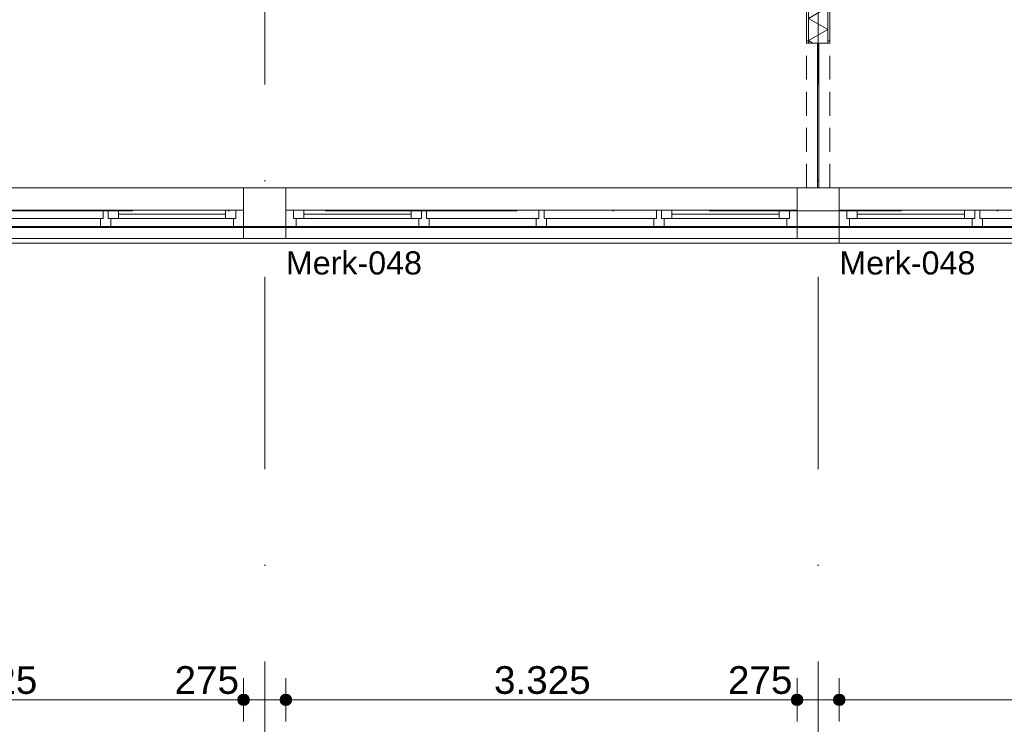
# Model space of a CAD drawing. Header units: millimetres. Extents: x -54205 to 352602, y -8439 to 61516.
# Tile 27 of 189: x 12806 to 19211, y -44 to 4538. Entities that reach past the tile are written whole.
import ezdxf
from ezdxf.enums import TextEntityAlignment as Align

# ---------------------------------------------------------------- set-up
doc = ezdxf.new("R2010")
doc.units = ezdxf.units.MM
doc.header["$MEASUREMENT"] = 0
doc.linetypes.add('streep-punt', pattern=[2500, 1250, -625, 0, -625])
doc.linetypes.add('streeplijn fijn', pattern=[234.119993, 155.999994, -78.119999])
for name, color, linetype in [('21_0 NC Buitenwanden', 7, 'Continuous'), ('21_1 C Buitenwanden', 7, 'Continuous'), ('22 NC Binnenwanden', 7, 'Continuous'), ('Maatvoering 1_ 100', 7, 'Continuous'), ('Maatvoering 1_ 100 2D arcering', 7, 'Continuous'), ('New_21_0 NC Buitenwanden Raamlabels', 7, 'Continuous'), ('New_21_0 NC Buitenwanden Ramen', 7, 'Continuous'), ('New_22 NC Binnenwanden', 7, 'Continuous'), ('New_22 NC Binnenwanden Deuren', 7, 'Continuous'), ('New_22 NC Binnenwanden Doorsnede-arcering', 7, 'Continuous'), ('New_22 NC Binnenwanden Laagscheidingslijnen', 7, 'Continuous'), ('New_41 Buitenwandafw', 7, 'Continuous'), ('New_Maatvoering 1_ 100', 7, 'Continuous'), ('New_Maatvoering 1_ 100 2D arcering', 7, 'Continuous'), ('New_Ruimtefuncties Zone omranding', 7, 'Continuous'), ('Stramien', 7, 'Continuous')]:
    doc.layers.add(name, color=color, linetype=linetype)
doc.styles.add('GENERATED_STYLE_1', font='arial.ttf')
doc.styles.add('GENERATED_STYLE_2', font='arial.ttf')
doc.dimstyles.new('GENERATED_STYLE__2', dxfattribs={"dimtxt": 250, "dimasz": 142.5, "dimexe": 0.18, "dimexo": 0.0625, "dimgap": 0, "dimtad": 1, "dimtih": 1, "dimtoh": 1, "dimdec": 0, "dimzin": 0, "dimdsep": 46, "dimtxsty": 'GENERATED_STYLE_2', "dimblk": 'ARROWHEAD_11', "dimblk1": 'ARROWHEAD_11', "dimblk2": 'ARROWHEAD_11', "dimcen": 0.09, "dimse1": 1, "dimse2": 1, "dimclrd": 1, "dimclre": 1, "dimclrt": 2, "dimadec": 1, "dimazin": 0, "dimtfac": 1, "dimtdec": 4, "dimtmove": 0, "dimatfit": 3, "dimfxl": 1, "dimtolj": 1, "dimtzin": 0, "dimarcsym": 0})
doc.dimstyles.new('GENERATED_STYLE__3', dxfattribs={"dimtxt": 179.999995, "dimasz": 142.5, "dimexe": 0.18, "dimexo": 0.0625, "dimgap": 0, "dimtad": 1, "dimtih": 1, "dimtoh": 1, "dimdec": 0, "dimzin": 0, "dimdsep": 46, "dimtxsty": 'GENERATED_STYLE_1', "dimblk": 'ARROWHEAD_11', "dimblk1": 'ARROWHEAD_11', "dimblk2": 'ARROWHEAD_11', "dimcen": 0.09, "dimse1": 1, "dimse2": 1, "dimclrd": 1, "dimclre": 1, "dimclrt": 2, "dimadec": 1, "dimazin": 0, "dimtfac": 1, "dimtdec": 4, "dimtmove": 0, "dimatfit": 3, "dimfxl": 1, "dimtolj": 1, "dimtzin": 0, "dimarcsym": 0})
doc.dimstyles.new('GENERATED_STYLE__4', dxfattribs={"dimtxt": 250, "dimasz": 142.5, "dimexe": 0.18, "dimexo": 0.0625, "dimgap": 0, "dimtad": 1, "dimdec": 0, "dimzin": 0, "dimdsep": 46, "dimtxsty": 'GENERATED_STYLE_2', "dimblk": 'ARROWHEAD_11', "dimblk1": 'ARROWHEAD_11', "dimblk2": 'ARROWHEAD_11', "dimcen": 0.09, "dimse1": 1, "dimse2": 1, "dimclrd": 1, "dimclre": 1, "dimclrt": 2, "dimadec": 1, "dimazin": 0, "dimtfac": 1, "dimtdec": 4, "dimtmove": 0, "dimatfit": 3, "dimfxl": 1, "dimtolj": 1, "dimtzin": 0, "dimarcsym": 0})
doc.dimstyles.new('GENERATED_STYLE__5', dxfattribs={"dimtxt": 250, "dimasz": 142.5, "dimexe": 0.18, "dimexo": 0.0625, "dimgap": 0, "dimtad": 1, "dimdec": 0, "dimzin": 0, "dimdsep": 46, "dimtxsty": 'GENERATED_STYLE_1', "dimblk": 'ARROWHEAD_11', "dimblk1": 'ARROWHEAD_11', "dimblk2": 'ARROWHEAD_11', "dimcen": 0.09, "dimse1": 1, "dimse2": 1, "dimclrd": 1, "dimclre": 1, "dimclrt": 2, "dimadec": 1, "dimazin": 0, "dimtfac": 1, "dimtdec": 4, "dimtmove": 2, "dimatfit": 3, "dimfxl": 1, "dimtolj": 1, "dimtzin": 0, "dimarcsym": 0})
doc.dimstyles.new('GENERATED_STYLE__7', dxfattribs={"dimtxt": 179.999995, "dimasz": 142.5, "dimexe": 0.18, "dimexo": 0.0625, "dimgap": 0, "dimtad": 1, "dimdec": 0, "dimzin": 0, "dimdsep": 46, "dimtxsty": 'GENERATED_STYLE_1', "dimblk": 'ARROWHEAD_11', "dimblk1": 'ARROWHEAD_11', "dimblk2": 'ARROWHEAD_11', "dimcen": 0.09, "dimse1": 1, "dimse2": 1, "dimclrd": 1, "dimclre": 1, "dimclrt": 2, "dimadec": 1, "dimazin": 0, "dimtfac": 1, "dimtdec": 4, "dimtmove": 0, "dimatfit": 3, "dimfxl": 1, "dimtolj": 1, "dimtzin": 0, "dimarcsym": 0})
pattern_1 = [(180, (0, 0), (0, 200), [])]

# ---------------------------------------------------------------- blocks, each defined once
blk = doc.blocks.new('Rnx horizontaal 26')
at = {"layer": 'New_21_0 NC Buitenwanden Ramen', "color": 9, "linetype": 'Continuous', "lineweight": 0}
for p, q in [((-1937.5, 146), (1937.5, 146)), ((-1937.5, -184), (1937.5, -184))]:
    blk.add_line(p, q, dxfattribs=at)
at = {"layer": 'New_21_0 NC Buitenwanden Ramen', "color": 1, "linetype": 'Continuous', "lineweight": 0}
for p, q in [((-1937.5, 0), (-1937.5, 146)), ((1937.5, 0), (1937.5, 146)), ((-1937.5, -114), (-1937.5, 0)), ((-1662.5, 0), (-1612.5, 0)), ((-1662.5, -114), (-1662.5, 0)), ((-1612.5, 0), (-1612.5, -54)), ((-1612.5, 0), (-1545.5, 0)), ((-1612.5, -54), (-1612.5, 0)), ((-1545.5, 0), (-848, 0)), ((-1545.5, 0), (-1545.5, -54)), ((-1545.5, 0), (-848, 0)), ((-848, -54), (-848, 0)), ((-848, 0), (-781, 0)), ((-781, -54), (-781, 0)), ((-781, 0), (-764.5, 0)), ((-781, 0), (-781, -54)), ((-764.5, 0), (-748, 0)), ((-748, 0), (-748, -54)), ((-748, 0), (-16.5, 0)), ((-16.5, -54), (-16.5, 0)), ((-16.5, 0), (0, 0)), ((-16.5, 0), (-16.5, -54)), ((0, 0), (16.5, 0)), ((16.5, 0), (16.5, -54)), ((16.5, 0), (748, 0)), ((748, -54), (748, 0)), ((748, 0), (764.5, 0)), ((748, 0), (748, -54)), ((764.5, 0), (781, 0)), ((781, 0), (781, -54)), ((781, 0), (848, 0)), ((781, -54), (781, 0)), ((848, 0), (1545.5, 0)), ((848, 0), (848, -54)), ((848, 0), (1545.5, 0)), ((1545.5, -54), (1545.5, 0)), ((1545.5, 0), (1612.5, 0)), ((1612.5, -54), (1612.5, 0)), ((1612.5, 0), (1662.5, 0)), ((1612.5, 0), (1612.5, -54)), ((1662.5, 0), (1662.5, -114)), ((1937.5, -114), (1937.5, 0)), ((-1612.5, -54), (-1595.5, -54)), ((-1545.5, -54), (-1612.5, -54)), ((-1595.5, -54), (-1595.5, -114)), ((-1545.5, -27), (-848, -27)), ((-848, -54), (-1545.5, -54)), ((-781, -54), (-848, -54)), ((-798, -114), (-798, -54)), ((-798, -54), (-781, -54)), ((-748, -54), (-731, -54)), ((-731, -54), (-748, -54)), ((-731, -54), (-731, -114)), ((-731, -54), (-33.5, -54)), ((-731, -114), (-731, -54)), ((-33.5, -114), (-33.5, -54)), ((-33.5, -54), (-16.5, -54)), ((-16.5, -54), (-33.5, -54)), ((16.5, -54), (33.5, -54)), ((33.5, -54), (16.5, -54)), ((33.5, -54), (33.5, -114)), ((33.5, -54), (731, -54)), ((33.5, -114), (33.5, -54)), ((731, -114), (731, -54)), ((731, -54), (748, -54)), ((748, -54), (731, -54)), ((781, -54), (798, -54)), ((848, -54), (781, -54)), ((798, -54), (798, -114)), ((848, -27), (1545.5, -27)), ((1545.5, -54), (848, -54)), ((1612.5, -54), (1545.5, -54)), ((1595.5, -114), (1595.5, -54)), ((1595.5, -54), (1612.5, -54)), ((-1937.5, -184), (-1937.5, -114)), ((-1595.5, -114), (-1662.5, -114)), ((-798, -114), (-1595.5, -114)), ((-764.5, -114), (-798, -114)), ((-731, -114), (-764.5, -114)), ((-33.5, -114), (-731, -114)), ((0, -114), (-33.5, -114)), ((33.5, -114), (0, -114)), ((731, -114), (33.5, -114)), ((764.5, -114), (731, -114)), ((798, -114), (764.5, -114)), ((1595.5, -114), (798, -114)), ((1662.5, -114), (1595.5, -114)), ((1937.5, -184), (1937.5, -114))]:
    blk.add_line(p, q, dxfattribs=at)
blk = doc.blocks.new('Deur en raam marker 26 KM')
at = {"layer": 'New_21_0 NC Buitenwanden Raamlabels', "color": 2, "lineweight": 0, "style": 'GENERATED_STYLE_1'}
blk.add_attdef('AC_WIDO_ID', text='', height=150, rotation=180, dxfattribs=at).set_placement((1662.5, -749.8), align=Align.TOP_LEFT)
blk = doc.blocks.new('Wall_16_1', base_point=(100, 3445.7))
at = {"layer": 'New_21_0 NC Buitenwanden Raamlabels', "color": 9, "lineweight": 0}
ref = blk.add_blockref('Deur en raam marker 26 KM', (16200, 3445.7), dxfattribs=at)
ref.add_attrib('AC_WIDO_ID', 'Merk-048', dxfattribs={"color": 2, "lineweight": 0, "height": 150, "rotation": 360, "style": 'GENERATED_STYLE_1'}).set_placement((14537.5, 3031.4), align=Align.TOP_LEFT)
ref = blk.add_blockref('Deur en raam marker 26 KM', (19800, 3445.7), dxfattribs=at)
ref.add_attrib('AC_WIDO_ID', 'Merk-048', dxfattribs={"color": 2, "lineweight": 0, "height": 150, "rotation": 360, "style": 'GENERATED_STYLE_1'}).set_placement((18137.5, 3031.4), align=Align.TOP_LEFT)
at = {"layer": 'New_21_0 NC Buitenwanden Ramen', "color": 1, "linetype": 'Continuous', "lineweight": 0, "xscale": -1, "zscale": 1000}
for p in [(12600, 3299.7), (16200, 3299.7), (19800, 3299.7)]:
    blk.add_blockref('Rnx horizontaal 26', p, dxfattribs=at)
blk = doc.blocks.new('Wall_56_1', base_point=(17862.5, 3185.7))
at = {"layer": '21_1 C Buitenwanden', "color": 1, "linetype": 'Continuous', "lineweight": 0, "flags": 128}
for points in [[(18137.5, 3445.7), (17862.5, 3445.7)], [(17862.5, 3445.7), (17862.5, 3185.7)], [(18137.5, 3229.7), (18137.5, 3445.7)], [(17862.5, 3185.7), (18137.5, 3185.7)]]:
    blk.add_lwpolyline(points, dxfattribs=at)
blk = doc.blocks.new('Wall_57_1', base_point=(14262.5, 3185.7))
at = {"layer": '21_1 C Buitenwanden', "color": 1, "linetype": 'Continuous', "lineweight": 0, "flags": 128}
for points in [[(14537.5, 3445.7), (14262.5, 3445.7)], [(14262.5, 3445.7), (14262.5, 3229.7)], [(14537.5, 3185.7), (14537.5, 3445.7)], [(14262.5, 3185.7), (14537.5, 3185.7)]]:
    blk.add_lwpolyline(points, dxfattribs=at)
blk = doc.blocks.new('*X436')
at = {"layer": 'New_22 NC Binnenwanden Doorsnede-arcering', "color": 7, "linetype": 'Continuous', "lineweight": 0}
for p, q in [((17990, 9279.5), (17970.2, 9290.9)), ((18062.5, 9237.6), (18010, 9267.9)), ((18062.5, 9237.6), (18010, 9207.3)), ((17990, 9195.7), (17937.5, 9165.4)), ((17990, 9135.1), (17937.5, 9165.4)), ((18062.5, 9093.3), (18010, 9123.6)), ((17990, 9051.4), (17937.5, 9021.1)), ((18062.5, 9093.3), (18010, 9063)), ((17990, 8990.8), (17937.5, 9021.1)), ((18062.5, 8948.9), (18010, 8979.2)), ((17990, 8907.1), (17937.5, 8876.8)), ((18062.5, 8948.9), (18010, 8918.6)), ((17990, 8846.4), (17937.5, 8876.8)), ((18062.5, 8804.6), (18010, 8834.9)), ((18062.5, 8804.6), (18010, 8774.3)), ((17990, 8762.7), (17937.5, 8732.4)), ((17990, 8702.1), (17937.5, 8732.4)), ((18062.5, 8660.3), (18010, 8690.6)), ((18062.5, 8660.3), (18010, 8629.9)), ((17990, 8618.4), (17937.5, 8588.1)), ((17990, 8557.8), (17937.5, 8588.1)), ((18062.5, 8515.9), (18010, 8546.2)), ((17990, 8474.1), (17937.5, 8443.7)), ((18062.5, 8515.9), (18010, 8485.6)), ((17990, 8413.4), (17937.5, 8443.7)), ((18062.5, 8371.6), (18010, 8401.9)), ((17990, 8329.7), (17937.5, 8299.4)), ((18062.5, 8371.6), (18010, 8341.3)), ((17990, 8269.1), (17937.5, 8299.4)), ((18062.5, 8227.2), (17937.5, 8155.1)), ((18062.5, 8227.2), (18010, 8257.6)), ((18062.5, 8082.9), (17937.5, 8155.1)), ((18062.5, 8082.9), (17937.5, 8010.7)), ((18062.5, 7938.6), (17937.5, 8010.7)), ((18062.5, 7938.6), (17937.5, 7866.4)), ((18062.5, 7794.2), (17937.5, 7866.4)), ((18062.5, 7794.2), (17937.5, 7722.1)), ((18062.5, 7649.9), (17937.5, 7722.1)), ((18062.5, 7649.9), (17937.5, 7577.7)), ((18062.5, 7505.6), (17937.5, 7577.7)), ((18062.5, 7505.6), (17937.5, 7433.4)), ((18062.5, 7361.2), (17937.5, 7433.4)), ((18062.5, 7361.2), (17937.5, 7289)), ((18062.5, 7216.9), (17937.5, 7289)), ((18062.5, 7216.9), (17937.5, 7144.7)), ((18062.5, 7072.5), (17937.5, 7144.7)), ((18062.5, 7072.5), (17937.5, 7000.4)), ((18062.5, 6928.2), (17937.5, 7000.4)), ((18062.5, 6928.2), (17937.5, 6856)), ((18062.5, 6783.9), (17937.5, 6856)), ((18062.5, 6783.9), (17937.5, 6711.7)), ((18062.5, 6639.5), (17937.5, 6711.7)), ((18062.5, 6639.5), (17937.5, 6567.4)), ((18062.5, 6495.2), (17937.5, 6567.4)), ((18062.5, 6495.2), (17937.5, 6423)), ((18062.5, 6350.9), (17937.5, 6423)), ((18062.5, 6350.9), (17937.5, 6278.7)), ((18062.5, 6206.5), (17937.5, 6278.7)), ((18062.5, 6206.5), (17937.5, 6134.3)), ((18062.5, 6062.2), (17937.5, 6134.3)), ((18062.5, 6062.2), (17937.5, 5990)), ((18062.5, 5917.8), (17937.5, 5990)), ((18062.5, 5917.8), (17937.5, 5845.7)), ((18062.5, 5773.5), (17937.5, 5845.7)), ((18062.5, 5773.5), (17937.5, 5701.3)), ((18062.5, 5629.2), (17937.5, 5701.3)), ((18062.5, 5629.2), (17937.5, 5557)), ((18062.5, 5484.8), (17937.5, 5557)), ((18062.5, 5484.8), (17937.5, 5412.7)), ((18062.5, 5340.5), (17937.5, 5412.7)), ((18062.5, 5340.5), (17937.5, 5268.3)), ((18062.5, 5196.2), (17937.5, 5268.3)), ((18062.5, 5196.2), (17937.5, 5124)), ((18062.5, 5051.8), (17937.5, 5124)), ((18062.5, 5051.8), (17937.5, 4979.6)), ((18062.5, 4907.5), (17937.5, 4979.6)), ((18062.5, 4907.5), (17937.5, 4835.3)), ((18062.5, 4763.1), (17937.5, 4835.3)), ((18062.5, 4763.1), (17937.5, 4691)), ((18062.5, 4618.8), (17937.5, 4691)), ((18062.5, 4618.8), (17937.5, 4546.6)), ((18062.5, 4474.5), (17937.5, 4546.6)), ((18062.5, 4474.5), (17937.5, 4402.3)), ((17966.3, 4385.7), (17937.5, 4402.3))]:
    blk.add_line(p, q, dxfattribs=at)
blk = doc.blocks.new('D rechthoekige opening 27_9')
at = {"layer": 'New_22 NC Binnenwanden Deuren', "color": 9, "linetype": 'streeplijn fijn', "lineweight": 0}
for p, q in [((-470.004868, 150), (470.004868, 150)), ((-470.004868, 0), (470.004868, 0))]:
    blk.add_line(p, q, dxfattribs=at)
at = {"layer": 'New_22 NC Binnenwanden Deuren', "color": 1, "linetype": 'Continuous', "lineweight": 0}
for p, q in [((-470.004868, 137.5), (-470.004868, 150)), ((-470.004868, 12.5), (-470.004868, 137.5)), ((470.004868, 137.5), (470.004868, 150)), ((470.004868, 12.5), (470.004868, 137.5)), ((-470.004868, 0), (-470.004868, 12.5)), ((470.004868, 0), (470.004868, 12.5))]:
    blk.add_line(p, q, dxfattribs=at)
blk = doc.blocks.new('Wall_162_1', base_point=(18000, 10805.9))
at = {"layer": 'New_22 NC Binnenwanden Doorsnede-arcering', "linetype": 'Continuous', "lineweight": 0, "true_color": 0x000000}
h = blk.add_hatch(dxfattribs=at)
h.set_pattern_fill('930_Lijnen_vert_200_0001', color=18, style=0, pattern_type=2)
h.set_pattern_definition(pattern_1)
h.paths.add_polyline_path([(17925, 4385.7), (17937.5, 4385.7), (17937.5, 9290.9), (17925, 9290.9)])
h = blk.add_hatch(dxfattribs=at)
h.set_pattern_fill('930_Lijnen_vert_200_0001', color=18, style=0, pattern_type=2)
h.set_pattern_definition(pattern_1)
h.paths.add_polyline_path([(18062.5, 9290.9), (18062.5, 4385.7), (18075, 4385.7), (18075, 9290.9)])
at = {"layer": 'New_22 NC Binnenwanden', "color": 1, "linetype": 'Continuous', "lineweight": 0}
for p, q in [((17937.5, 4385.7), (17925, 4385.7)), ((18062.5, 4385.7), (17937.5, 4385.7)), ((18075, 4385.7), (18062.5, 4385.7)), ((17937.5, 3445.7), (17925, 3445.7)), ((18062.5, 3445.7), (17937.5, 3445.7)), ((18075, 3445.7), (18062.5, 3445.7))]:
    blk.add_line(p, q, dxfattribs=at)
at = {"layer": 'New_22 NC Binnenwanden', "color": 1, "linetype": 'Continuous', "lineweight": 0, "flags": 128}
for points in [[(17925, 9290.9), (17925, 4385.7)], [(18075, 4385.7), (18075, 9290.9)]]:
    blk.add_lwpolyline(points, dxfattribs=at)
at = {"layer": 'New_22 NC Binnenwanden Laagscheidingslijnen', "color": 1, "linetype": 'Continuous', "lineweight": 0}
for p, q in [((17937.5, 9290.9), (17937.5, 4385.7)), ((18062.5, 4385.7), (18062.5, 9290.9))]:
    blk.add_line(p, q, dxfattribs=at)
at = {"layer": 'New_22 NC Binnenwanden', "color": 1, "lineweight": 0}
blk.add_blockref('*X436', (0, 0), dxfattribs=at)
at = {"layer": 'New_22 NC Binnenwanden Deuren', "color": 1, "linetype": 'Continuous', "lineweight": 0, "zscale": 1000, "rotation": 90}
blk.add_blockref('D rechthoekige opening 27_9', (18075, 3915.7), dxfattribs=at)
blk = doc.blocks.new('Wall_164_1', base_point=(18000, 4385.7))
at = {"layer": '22 NC Binnenwanden', "color": 1, "linetype": 'Continuous', "lineweight": 0, "flags": 128}
for points in [[(17995, 4385.7), (17995, 3445.7)], [(18005, 4385.7), (17995, 4385.7)], [(18005, 3445.7), (18005, 4385.7)], [(17995, 3445.7), (18005, 3445.7)]]:
    blk.add_lwpolyline(points, dxfattribs=at)
blk = doc.blocks.new('Standard grid marker')
at = {"layer": 'Stramien', "color": 1, "linetype": 'streep-punt', "lineweight": 0}
blk.add_line((1000, 0), (61400.2, 0), dxfattribs=at)
at = {"layer": 'Stramien', "color": 2, "lineweight": 0, "style": 'GENERATED_STYLE_1'}
for tag, p in [('AC_MarkerText_1_0', (-245, -80)), ('AC_MarkerText_1_1', (63155.2, -80))]:
    blk.add_attdef(tag, text='', height=350, rotation=270, dxfattribs=at).set_placement(p, align=Align.TOP_CENTER)
blk = doc.blocks.new('Beam_1_1', base_point=(1662.4, 3115.7))
at = {"layer": 'New_41 Buitenwandafw', "color": 1, "linetype": 'Continuous', "lineweight": 0}
for p, q in [((1662.4, 3192.7), (18137.5, 3192.7)), ((18137.5, 3085.7), (18137.5, 3192.7)), ((1662.4, 3085.7), (18137.5, 3085.7))]:
    blk.add_line(p, q, dxfattribs=at)
blk = doc.blocks.new('Beam_25_1', base_point=(3462.5, 3115.7))
at = {"layer": 'New_41 Buitenwandafw', "color": 1, "linetype": 'Continuous', "lineweight": 0}
for p, q in [((3462.5, 3192.7), (28662.5, 3192.7)), ((3462.5, 3085.7), (28662.5, 3085.7))]:
    blk.add_line(p, q, dxfattribs=at)
blk = doc.blocks.new('*D979')
at = {"layer": 'Maatvoering 1_ 100 2D arcering', "linetype": 'Continuous', "lineweight": 0}
for points in [[(-267.5, -1384.3), (-264.6, -1398.7), (-256.5, -1410.8), (-244.4, -1419), (-230, -1421.8), (-215.6, -1419), (-203.5, -1410.8), (-195.4, -1398.7), (-192.5, -1384.3), (-195.4, -1370), (-203.5, -1357.8), (-215.6, -1349.7), (-230, -1346.8), (-244.4, -1349.7), (-256.5, -1357.8), (-264.6, -1370)], [(57892.5, -1384.3), (57895.4, -1398.7), (57903.5, -1410.8), (57915.6, -1419), (57930, -1421.8), (57944.4, -1419), (57956.5, -1410.8), (57964.6, -1398.7), (57967.5, -1384.3), (57964.6, -1370), (57956.5, -1357.8), (57944.4, -1349.7), (57930, -1346.8), (57915.6, -1349.7), (57903.5, -1357.8), (57895.4, -1370)]]:
    blk.add_hatch(color=1, dxfattribs=at).paths.add_polyline_path(points)
at = {"layer": 'Maatvoering 1_ 100', "color": 1, "linetype": 'Continuous', "lineweight": 0}
for p, q in [((57930, -1346.8), (57930, -1243.7)), ((-192.5, -1384.3), (57892.5, -1384.3)), ((57967.5, -1384.3), (58005, -1384.3)), ((57930, -1524.9), (57930, -1421.8))]:
    blk.add_line(p, q, dxfattribs=at)
blk.add_circle((57930, -1384.3), 37.5, dxfattribs=at)
at = {"layer": 'Maatvoering 1_ 100', "color": 2, "lineweight": 0, "insert": (28325.7, -1334.3), "char_height": 250, "attachment_point": 7, "style": 'GENERATED_STYLE_2'}
blk.add_mtext('\\A1;{\\pql;\\fArial|b1|i0|c0|p0;\\W1.000000;58.160}', dxfattribs=at)
blk = doc.blocks.new('ARROWHEAD_11')
at = {"color": 0, "linetype": 'Continuous', "lineweight": 0}
blk.add_line((0, 0), (-1, 0), dxfattribs=at)
at = {"color": 0, "linetype": 'Continuous', "lineweight": 0, "const_width": 0.25, "flags": 128}
blk.add_lwpolyline([(-0.125, 0, 1), (0.125, 0, 1)], format="xyb", close=True, dxfattribs=at)
blk = doc.blocks.new('*D981')
at = {"layer": 'New_Maatvoering 1_ 100 2D arcering', "linetype": 'Continuous', "lineweight": 0}
for points in [[(-267.5, -384.3), (-264.6, -398.7), (-256.5, -410.8), (-244.4, -419), (-230, -421.8), (-215.6, -419), (-203.5, -410.8), (-195.4, -398.7), (-192.5, -384.3), (-195.4, -370), (-203.5, -357.8), (-215.6, -349.7), (-230, -346.8), (-244.4, -349.7), (-256.5, -357.8), (-264.6, -370)], [(32638, -384.3), (32640.8, -398.7), (32649, -410.8), (32661.1, -419), (32675.5, -421.8), (32689.8, -419), (32702, -410.8), (32710.1, -398.7), (32713, -384.3), (32710.1, -370), (32702, -357.8), (32689.8, -349.7), (32675.5, -346.8), (32661.1, -349.7), (32649, -357.8), (32640.8, -370)]]:
    blk.add_hatch(color=1, dxfattribs=at).paths.add_polyline_path(points)
at = {"layer": 'New_Maatvoering 1_ 100', "color": 1, "linetype": 'Continuous', "lineweight": 0}
blk.add_line((-192.5, -384.3), (32638, -384.3), dxfattribs=at)
blk.add_circle((32675.5, -384.3), 37.5, dxfattribs=at)
at = {"layer": 'New_Maatvoering 1_ 100', "color": 2, "lineweight": 0, "insert": (15845.2, -348.3), "char_height": 180, "attachment_point": 7, "style": 'GENERATED_STYLE_1'}
blk.add_mtext('\\A1;{\\pql;\\fArial|b0|i0|c0|p0;\\W1.000000;32.905}', dxfattribs=at)
blk = doc.blocks.new('*D991')
at = {"layer": 'New_Maatvoering 1_ 100 2D arcering', "linetype": 'Continuous', "lineweight": 0}
for points in [[(10900, 115.7), (10902.9, 101.3), (10911, 89.2), (10923.2, 81), (10937.5, 78.2), (10951.9, 81), (10964, 89.2), (10972.2, 101.3), (10975, 115.7), (10972.2, 130), (10964, 142.2), (10951.9, 150.3), (10937.5, 153.2), (10923.2, 150.3), (10911, 142.2), (10902.9, 130)], [(14225, 115.7), (14227.9, 101.3), (14236, 89.2), (14248.2, 81), (14262.5, 78.2), (14276.9, 81), (14289, 89.2), (14297.2, 101.3), (14300, 115.7), (14297.2, 130), (14289, 142.2), (14276.9, 150.3), (14262.5, 153.2), (14248.2, 150.3), (14236, 142.2), (14227.9, 130)]]:
    blk.add_hatch(color=1, dxfattribs=at).paths.add_polyline_path(points)
at = {"layer": 'New_Maatvoering 1_ 100', "color": 1, "linetype": 'Continuous', "lineweight": 0}
for p, q in [((14262.5, 153.2), (14262.5, 256.3)), ((10975, 115.7), (14225, 115.7)), ((14262.5, -25), (14262.5, 78.2))]:
    blk.add_line(p, q, dxfattribs=at)
blk.add_circle((14262.5, 115.7), 37.5, dxfattribs=at)
at = {"layer": 'New_Maatvoering 1_ 100', "color": 2, "lineweight": 0, "char_height": 180, "attachment_point": 7, "style": 'GENERATED_STYLE_1'}
for s, insert in [('\\A1;{\\pql;\\fArial|b0|i0|c0|p0;\\W1.000000;3.325}', (12291.1, 151.7)), ('\\A1;{\\pql;\\fArial|b0|i0|c0|p0;\\W1.000000;275}', (13813.1, 151.7))]:
    blk.add_mtext(s, dxfattribs=dict(at, insert=insert))
blk = doc.blocks.new('*D992')
at = {"layer": 'New_Maatvoering 1_ 100 2D arcering', "linetype": 'Continuous', "lineweight": 0}
for points in [[(14225, 115.7), (14227.9, 101.3), (14236, 89.2), (14248.2, 81), (14262.5, 78.2), (14276.9, 81), (14289, 89.2), (14297.2, 101.3), (14300, 115.7), (14297.2, 130), (14289, 142.2), (14276.9, 150.3), (14262.5, 153.2), (14248.2, 150.3), (14236, 142.2), (14227.9, 130)], [(14500, 115.7), (14502.9, 101.3), (14511, 89.2), (14523.2, 81), (14537.5, 78.2), (14551.9, 81), (14564, 89.2), (14572.2, 101.3), (14575, 115.7), (14572.2, 130), (14564, 142.2), (14551.9, 150.3), (14537.5, 153.2), (14523.2, 150.3), (14511, 142.2), (14502.9, 130)]]:
    blk.add_hatch(color=1, dxfattribs=at).paths.add_polyline_path(points)
at = {"layer": 'New_Maatvoering 1_ 100', "color": 1, "linetype": 'Continuous', "lineweight": 0}
for p, q in [((14262.5, 153.2), (14262.5, 256.3)), ((14537.5, 153.2), (14537.5, 256.3)), ((14262.5, -25), (14262.5, 78.2)), ((14300, 115.7), (14500, 115.7)), ((14537.5, -25), (14537.5, 78.2))]:
    blk.add_line(p, q, dxfattribs=at)
for centre in [(14262.5, 115.7), (14537.5, 115.7)]:
    blk.add_circle(centre, 37.5, dxfattribs=at)
blk = doc.blocks.new('*D993')
at = {"layer": 'New_Maatvoering 1_ 100 2D arcering', "linetype": 'Continuous', "lineweight": 0}
for points in [[(14500, 115.7), (14502.9, 101.3), (14511, 89.2), (14523.2, 81), (14537.5, 78.2), (14551.9, 81), (14564, 89.2), (14572.2, 101.3), (14575, 115.7), (14572.2, 130), (14564, 142.2), (14551.9, 150.3), (14537.5, 153.2), (14523.2, 150.3), (14511, 142.2), (14502.9, 130)], [(17825, 115.7), (17827.9, 101.3), (17836, 89.2), (17848.1, 81), (17862.5, 78.2), (17876.8, 81), (17889, 89.2), (17897.1, 101.3), (17900, 115.7), (17897.1, 130), (17889, 142.2), (17876.8, 150.3), (17862.5, 153.2), (17848.1, 150.3), (17836, 142.2), (17827.9, 130)]]:
    blk.add_hatch(color=1, dxfattribs=at).paths.add_polyline_path(points)
at = {"layer": 'New_Maatvoering 1_ 100', "color": 1, "linetype": 'Continuous', "lineweight": 0}
for p, q in [((14537.5, 153.2), (14537.5, 256.3)), ((17862.5, 153.2), (17862.5, 256.3)), ((14537.5, -25), (14537.5, 78.2)), ((14575, 115.7), (17825, 115.7)), ((17862.5, -25), (17862.5, 78.2))]:
    blk.add_line(p, q, dxfattribs=at)
for centre in [(14537.5, 115.7), (17862.5, 115.7)]:
    blk.add_circle(centre, 37.5, dxfattribs=at)
at = {"layer": 'New_Maatvoering 1_ 100', "color": 2, "lineweight": 0, "char_height": 180, "attachment_point": 7, "style": 'GENERATED_STYLE_1'}
for s, insert in [('\\A1;{\\pql;\\fArial|b0|i0|c0|p0;\\W1.000000;3.325}', (15891.1, 151.7)), ('\\A1;{\\pql;\\fArial|b0|i0|c0|p0;\\W1.000000;275}', (17413.1, 151.7))]:
    blk.add_mtext(s, dxfattribs=dict(at, insert=insert))
blk = doc.blocks.new('*D994')
at = {"layer": 'New_Maatvoering 1_ 100 2D arcering', "linetype": 'Continuous', "lineweight": 0}
for points in [[(17825, 115.7), (17827.9, 101.3), (17836, 89.2), (17848.1, 81), (17862.5, 78.2), (17876.8, 81), (17889, 89.2), (17897.1, 101.3), (17900, 115.7), (17897.1, 130), (17889, 142.2), (17876.8, 150.3), (17862.5, 153.2), (17848.1, 150.3), (17836, 142.2), (17827.9, 130)], [(18100, 115.7), (18102.9, 101.3), (18111, 89.2), (18123.1, 81), (18137.5, 78.2), (18151.8, 81), (18164, 89.2), (18172.1, 101.3), (18175, 115.7), (18172.1, 130), (18164, 142.2), (18151.8, 150.3), (18137.5, 153.2), (18123.1, 150.3), (18111, 142.2), (18102.9, 130)]]:
    blk.add_hatch(color=1, dxfattribs=at).paths.add_polyline_path(points)
at = {"layer": 'New_Maatvoering 1_ 100', "color": 1, "linetype": 'Continuous', "lineweight": 0}
for p, q in [((17862.5, 153.2), (17862.5, 256.3)), ((18137.5, 153.2), (18137.5, 256.3)), ((17862.5, -25), (17862.5, 78.2)), ((17900, 115.7), (18100, 115.7)), ((18137.5, -25), (18137.5, 78.2))]:
    blk.add_line(p, q, dxfattribs=at)
for centre in [(17862.5, 115.7), (18137.5, 115.7)]:
    blk.add_circle(centre, 37.5, dxfattribs=at)
blk = doc.blocks.new('*D995')
at = {"layer": 'New_Maatvoering 1_ 100 2D arcering', "linetype": 'Continuous', "lineweight": 0}
for points in [[(18100, 115.7), (18102.9, 101.3), (18111, 89.2), (18123.1, 81), (18137.5, 78.2), (18151.8, 81), (18164, 89.2), (18172.1, 101.3), (18175, 115.7), (18172.1, 130), (18164, 142.2), (18151.8, 150.3), (18137.5, 153.2), (18123.1, 150.3), (18111, 142.2), (18102.9, 130)], [(21425, 115.7), (21427.8, 101.3), (21435.9, 89.2), (21448.1, 81), (21462.5, 78.2), (21476.8, 81), (21489, 89.2), (21497.1, 101.3), (21500, 115.7), (21497.1, 130), (21489, 142.2), (21476.8, 150.3), (21462.5, 153.2), (21448.1, 150.3), (21435.9, 142.2), (21427.8, 130)]]:
    blk.add_hatch(color=1, dxfattribs=at).paths.add_polyline_path(points)
at = {"layer": 'New_Maatvoering 1_ 100', "color": 1, "linetype": 'Continuous', "lineweight": 0}
for p, q in [((18137.5, 153.2), (18137.5, 256.3)), ((21462.5, 153.2), (21462.5, 256.3)), ((18137.5, -25), (18137.5, 78.2)), ((18175, 115.7), (21425, 115.7)), ((21462.5, -25), (21462.5, 78.2))]:
    blk.add_line(p, q, dxfattribs=at)
for centre in [(18137.5, 115.7), (21462.5, 115.7)]:
    blk.add_circle(centre, 37.5, dxfattribs=at)
at = {"layer": 'New_Maatvoering 1_ 100', "color": 2, "lineweight": 0, "char_height": 180, "attachment_point": 7, "style": 'GENERATED_STYLE_1'}
for s, insert in [('\\A1;{\\pql;\\fArial|b0|i0|c0|p0;\\W1.000000;3.325}', (19491.1, 151.7)), ('\\A1;{\\pql;\\fArial|b0|i0|c0|p0;\\W1.000000;275}', (21013.1, 151.7))]:
    blk.add_mtext(s, dxfattribs=dict(at, insert=insert))
blk = doc.blocks.new('*D1018')
at = {"layer": 'Maatvoering 1_ 100 2D arcering', "linetype": 'Continuous', "lineweight": 0}
for points in [[(64027.5, 27835.9), (64030.4, 27821.6), (64038.5, 27809.4), (64050.6, 27801.3), (64065, 27798.4), (64079.4, 27801.3), (64091.5, 27809.4), (64099.6, 27821.6), (64102.5, 27835.9), (64099.6, 27850.3), (64091.5, 27862.4), (64079.4, 27870.6), (64065, 27873.4), (64050.6, 27870.6), (64038.5, 27862.4), (64030.4, 27850.3)], [(64027.5, 3115.7), (64030.4, 3101.3), (64038.5, 3089.1), (64050.6, 3081), (64065, 3078.2), (64079.4, 3081), (64091.5, 3089.1), (64099.6, 3101.3), (64102.5, 3115.7), (64099.6, 3130), (64091.5, 3142.2), (64079.4, 3150.3), (64065, 3153.2), (64050.6, 3150.3), (64038.5, 3142.2), (64030.4, 3130)]]:
    blk.add_hatch(color=1, dxfattribs=at).paths.add_polyline_path(points)
at = {"layer": 'Maatvoering 1_ 100', "color": 1, "linetype": 'Continuous', "lineweight": 0}
for p, q in [((64065, 27873.4), (64065, 27910.9)), ((64027.5, 27835.9), (63924.4, 27835.9)), ((64205.6, 27835.9), (64102.5, 27835.9)), ((64065, 3153.2), (64065, 27798.4)), ((64027.5, 3115.7), (63924.4, 3115.7)), ((64065, 3040.7), (64065, 3078.2)), ((64205.6, 3115.7), (64102.5, 3115.7))]:
    blk.add_line(p, q, dxfattribs=at)
for centre in [(64065, 27835.9), (64065, 3115.7)]:
    blk.add_circle(centre, 37.5, dxfattribs=at)
at = {"layer": 'Maatvoering 1_ 100', "color": 2, "lineweight": 0, "insert": (64015, 14951.5), "char_height": 250, "attachment_point": 7, "rotation": 90, "style": 'GENERATED_STYLE_2'}
blk.add_mtext('\\A1;{\\pql;\\fArial|b1|i0|c0|p0;\\W1.000000;24.720}', dxfattribs=at)
blk = doc.blocks.new('*D1019')
at = {"layer": 'Maatvoering 1_ 100 2D arcering', "linetype": 'Continuous', "lineweight": 0}
for points in [[(63527.5, 3295.9), (63530.4, 3281.6), (63538.5, 3269.4), (63550.6, 3261.3), (63565, 3258.4), (63579.4, 3261.3), (63591.5, 3269.4), (63599.6, 3281.6), (63602.5, 3295.9), (63599.6, 3310.3), (63591.5, 3322.4), (63579.4, 3330.6), (63565, 3333.4), (63550.6, 3330.6), (63538.5, 3322.4), (63530.4, 3310.3)], [(63527.5, 3115.7), (63530.4, 3101.3), (63538.5, 3089.1), (63550.6, 3081), (63565, 3078.2), (63579.4, 3081), (63591.5, 3089.1), (63599.6, 3101.3), (63602.5, 3115.7), (63599.6, 3130), (63591.5, 3142.2), (63579.4, 3150.3), (63565, 3153.2), (63550.6, 3150.3), (63538.5, 3142.2), (63530.4, 3130)]]:
    blk.add_hatch(color=1, dxfattribs=at).paths.add_polyline_path(points)
at = {"layer": 'Maatvoering 1_ 100', "color": 1, "linetype": 'Continuous', "lineweight": 0}
for p, q in [((63565, 3153.2), (63565, 3258.4)), ((63527.5, 3115.7), (63424.4, 3115.7)), ((63565, 3040.7), (63565, 3078.2)), ((63705.6, 3115.7), (63602.5, 3115.7))]:
    blk.add_line(p, q, dxfattribs=at)
blk.add_circle((63565, 3115.7), 37.5, dxfattribs=at)
blk = doc.blocks.new('*D1025')
at = {"layer": 'New_Maatvoering 1_ 100 2D arcering', "linetype": 'Continuous', "lineweight": 0}
for points in [[(63027.5, 10660.9), (63030.4, 10646.6), (63038.5, 10634.4), (63050.6, 10626.3), (63065, 10623.4), (63079.4, 10626.3), (63091.5, 10634.4), (63099.6, 10646.6), (63102.5, 10660.9), (63099.6, 10675.3), (63091.5, 10687.4), (63079.4, 10695.6), (63065, 10698.4), (63050.6, 10695.6), (63038.5, 10687.4), (63030.4, 10675.3)], [(63027.5, 3115.7), (63030.4, 3101.3), (63038.5, 3089.1), (63050.6, 3081), (63065, 3078.2), (63079.4, 3081), (63091.5, 3089.1), (63099.6, 3101.3), (63102.5, 3115.7), (63099.6, 3130), (63091.5, 3142.2), (63079.4, 3150.3), (63065, 3153.2), (63050.6, 3150.3), (63038.5, 3142.2), (63030.4, 3130)]]:
    blk.add_hatch(color=1, dxfattribs=at).paths.add_polyline_path(points)
at = {"layer": 'New_Maatvoering 1_ 100', "color": 1, "linetype": 'Continuous', "lineweight": 0}
for p, q in [((63027.5, 10660.9), (62924.4, 10660.9)), ((63205.6, 10660.9), (63102.5, 10660.9)), ((63065, 3153.2), (63065, 10623.4)), ((63027.5, 3115.7), (62924.4, 3115.7)), ((63065, 3040.7), (63065, 3078.2)), ((63205.6, 3115.7), (63102.5, 3115.7))]:
    blk.add_line(p, q, dxfattribs=at)
for centre in [(63065, 10660.9), (63065, 3115.7)]:
    blk.add_circle(centre, 37.5, dxfattribs=at)
at = {"layer": 'New_Maatvoering 1_ 100', "color": 2, "lineweight": 0, "insert": (63029, 6579.4), "char_height": 180, "attachment_point": 7, "rotation": 90, "style": 'GENERATED_STYLE_1'}
blk.add_mtext('\\A1;{\\pql;\\fArial|b0|i0|c0|p0;\\W1.000000;7.545}', dxfattribs=at)
blk = doc.blocks.new('*D1028')
at = {"layer": 'New_Maatvoering 1_ 100 2D arcering', "linetype": 'Continuous', "lineweight": 0}
for points in [[(62527.5, 3645.9), (62530.4, 3631.6), (62538.5, 3619.4), (62550.6, 3611.3), (62565, 3608.4), (62579.4, 3611.3), (62591.5, 3619.4), (62599.6, 3631.6), (62602.5, 3645.9), (62599.6, 3660.3), (62591.5, 3672.5), (62579.4, 3680.6), (62565, 3683.4), (62550.6, 3680.6), (62538.5, 3672.5), (62530.4, 3660.3)], [(62527.5, 3115.7), (62530.4, 3101.3), (62538.5, 3089.1), (62550.6, 3081), (62565, 3078.2), (62579.4, 3081), (62591.5, 3089.1), (62599.6, 3101.3), (62602.5, 3115.7), (62599.6, 3130), (62591.5, 3142.2), (62579.4, 3150.3), (62565, 3153.2), (62550.6, 3150.3), (62538.5, 3142.2), (62530.4, 3130)]]:
    blk.add_hatch(color=1, dxfattribs=at).paths.add_polyline_path(points)
at = {"layer": 'New_Maatvoering 1_ 100', "color": 1, "linetype": 'Continuous', "lineweight": 0}
for p, q in [((62527.5, 3645.9), (62424.4, 3645.9)), ((62565, 3153.2), (62565, 3608.4)), ((62705.6, 3645.9), (62602.5, 3645.9)), ((62527.5, 3115.7), (62424.4, 3115.7)), ((62565, 3040.7), (62565, 3078.2)), ((62705.6, 3115.7), (62602.5, 3115.7))]:
    blk.add_line(p, q, dxfattribs=at)
for centre in [(62565, 3645.9), (62565, 3115.7)]:
    blk.add_circle(centre, 37.5, dxfattribs=at)
at = {"layer": 'New_Maatvoering 1_ 100', "color": 2, "lineweight": 0, "insert": (62529, 3174.9), "char_height": 180, "attachment_point": 7, "rotation": 90, "style": 'GENERATED_STYLE_1'}
blk.add_mtext('\\A1;{\\pql;\\fArial|b0|i0|c0|p0;\\W1.000000;530}', dxfattribs=at)
blk = doc.blocks.new('Standard grid marker_8')
at = {"layer": 'Stramien', "color": 1, "linetype": 'streep-punt', "lineweight": 0}
blk.add_line((1000, 0), (69773.9, 0), dxfattribs=at)
at = {"layer": 'Stramien', "color": 2, "lineweight": 0, "style": 'GENERATED_STYLE_1'}
for tag, p in [('AC_MarkerText_1_0', (-500, 175)), ('AC_MarkerText_1_1', (71273.9, 175))]:
    blk.add_attdef(tag, text='', height=350, dxfattribs=at).set_placement(p, align=Align.TOP_CENTER)

msp = doc.modelspace()

# ---------------------------------------------------------------- linework, layer by layer
at = {"layer": 'New_Ruimtefuncties Zone omranding', "color": 41, "linetype": 'Continuous', "lineweight": 0, "true_color": 0xffdd55, "flags": 128}
for points in [[(10849.3, 3445.7), (17995, 3445.7), (17995, 4385.7), (17925, 4385.7), (17925, 9290.9), (17995, 9290.9), (17995, 10330.9), (17925, 10330.9), (17925, 10805.9), (14670, 10805.9), (14670, 10340.9), (14130, 10340.9), (14130, 10805.9), (13685, 10805.9), (13685, 10330.9), (13585, 10330.9), (13585, 10600.9), (10849.3, 10600.9)], [(18005, 3445.7), (25195, 3445.7), (25195, 4385.7), (25125, 4385.7), (25125, 9290.9), (25195, 9290.9), (25195, 10330.9), (25125, 10330.9), (25125, 10600.9), (22415, 10600.9), (22415, 10330.9), (22315, 10330.9), (22315, 10805.9), (21870, 10805.9), (21870, 10340.9), (21330, 10340.9), (21330, 10805.9), (18075, 10805.9), (18075, 10330.9), (18005, 10330.9), (18005, 9290.9), (18075, 9290.9), (18075, 4385.7), (18005, 4385.7)]]:
    msp.add_lwpolyline(points, close=True, dxfattribs=at)

# ---------------------------------------------------------------- block references
at = {"layer": '21_0 NC Buitenwanden', "color": 1, "lineweight": 0}
msp.add_blockref('Wall_16_1', (100, 3445.7), dxfattribs=at)
at = {"layer": '21_1 C Buitenwanden', "color": 1, "lineweight": 0}
for name, p in [('Wall_57_1', (14262.5, 3185.7)), ('Wall_56_1', (17862.5, 3185.7))]:
    msp.add_blockref(name, p, dxfattribs=at)
at = {"layer": '22 NC Binnenwanden', "color": 1, "lineweight": 0}
msp.add_blockref('Wall_164_1', (18000, 4385.7), dxfattribs=at)
at = {"layer": 'New_22 NC Binnenwanden', "color": 1, "lineweight": 0}
msp.add_blockref('Wall_162_1', (18000, 10805.9), dxfattribs=at)
at = {"layer": 'New_41 Buitenwandafw', "color": 9, "lineweight": 0}
for name, p in [('Beam_1_1', (1662.4, 3115.7)), ('Beam_25_1', (3462.5, 3115.7))]:
    msp.add_blockref(name, p, dxfattribs=at)
at = {"layer": 'Stramien', "color": 1, "linetype": 'Continuous', "lineweight": 0, "zscale": 1000, "rotation": 90}
for p in [(14400, -1884.3), (18000, -1884.3)]:
    msp.add_blockref('Standard grid marker', p, dxfattribs=at)
at = {"layer": 'Stramien', "color": 1, "linetype": 'Continuous', "lineweight": 0, "zscale": 1000}
msp.add_blockref('Standard grid marker_8', (-6208.9, 3295.9), dxfattribs=at)

# ---------------------------------------------------------------- dimensions: what is measured, and where the dimension line sits
at = {"layer": 'Maatvoering 1_ 100', "color": 1, "linetype": 'Continuous', "lineweight": 0}
for base, p2, dimstyle, picture, middle in [((64065, 27835.9), (32070, 27835.9), 'GENERATED_STYLE__4', '*D1018', (63890, 15465.4)), ((63565, 3295.9), (60429.2, 3295.9), 'GENERATED_STYLE__5', '*D1019', (63390, 3631.3))]:
    dim = msp.add_linear_dim(base=base, p1=(-230, 3115.7), p2=p2, angle=90, dimstyle=dimstyle, dxfattribs=at)
    dim.commit()
    dim.dimension.update_dxf_attribs({"geometry": picture, "text_midpoint": middle, "dimtype": 160, "text_rotation": 90})
dim = msp.add_linear_dim(base=(57930, -1384.3), p1=(-230, 3115.7), p2=(57930, 10660.9), dimstyle='GENERATED_STYLE__2', dxfattribs=at)
dim.commit()
dim.dimension.update_dxf_attribs({"geometry": '*D979', "text_midpoint": (28839.6, -1209.3), "dimtype": 160})
at = {"layer": 'New_Maatvoering 1_ 100', "color": 1, "linetype": 'Continuous', "lineweight": 0}
for base, p2, picture, middle in [((63065, 10660.9), (57930, 10660.9), '*D1025', (62939, 6880.9)), ((62565, 3645.9), (32675.5, 3645.9), '*D1028', (62439, 3380.3))]:
    dim = msp.add_linear_dim(base=base, p1=(-230, 3115.7), p2=p2, angle=90, dimstyle='GENERATED_STYLE__7', dxfattribs=at)
    dim.commit()
    dim.dimension.update_dxf_attribs({"geometry": picture, "text_midpoint": middle, "dimtype": 160, "text_rotation": 90})
for base, p1, p2, picture, middle in [((32675.4703, -384.3078), (-230, 3115.659), (32675.4703, 10660.9124), '*D981', (16215.2264, -258.3078)), ((14262.5, 115.7), (10937.5, 3185.7), (14262.5, 3185.7), '*D991', (12592.7, 241.7)), ((14537.5, 115.7), (14262.5, 3185.7), (14537.5, 3185.7), '*D992', (14018.6, 241.7)), ((17862.5, 115.7), (14537.5, 3185.7), (17862.5, 3185.7), '*D993', (16192.6, 241.7)), ((18137.5, 115.7), (17862.5, 3185.7), (18137.5, 3185.7), '*D994', (17618.6, 241.7)), ((21462.5, 115.7), (18137.5, 3185.7), (21462.5, 3185.7), '*D995', (19792.6, 241.7))]:
    dim = msp.add_linear_dim(base=base, p1=p1, p2=p2, dimstyle='GENERATED_STYLE__3', dxfattribs=at)
    dim.commit()
    dim.dimension.update_dxf_attribs({"geometry": picture, "text_midpoint": middle, "dimtype": 160})

doc.saveas('drawing.dxf')
